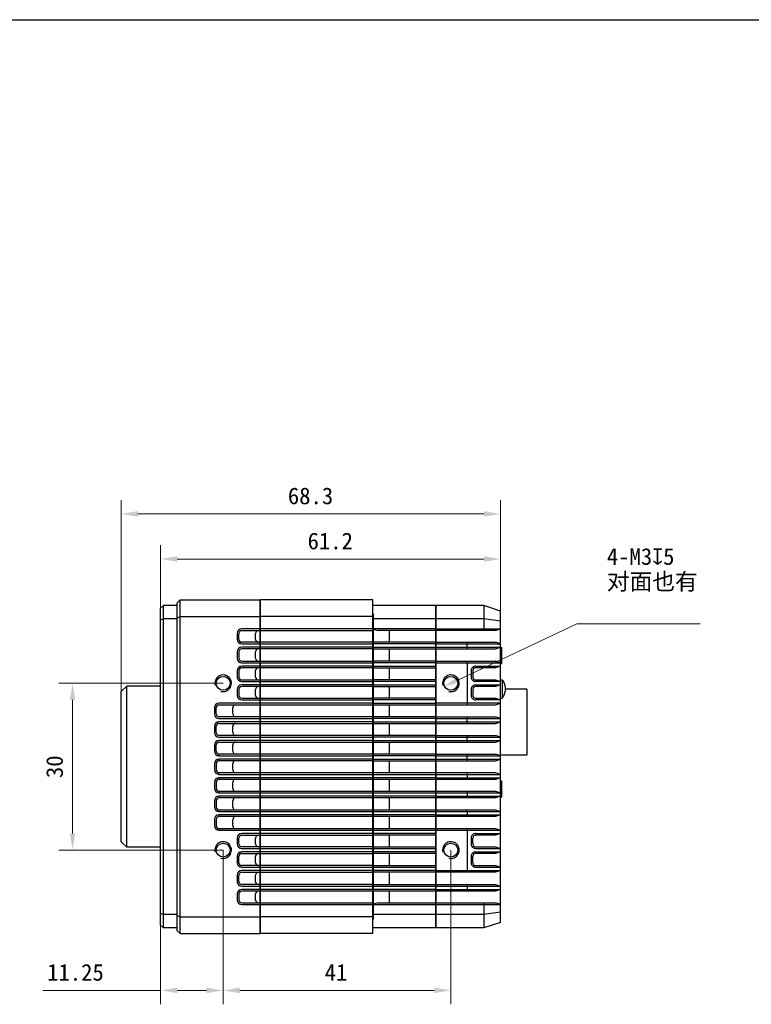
# Model space of a CAD drawing. Header units: millimetres. Extents: x 727 to 1147, y 10 to 307.
# Tile 2 of 3: x 883 to 1015, y 130 to 307. Entities that reach past the tile are written whole.
import ezdxf

# ---------------------------------------------------------------- set-up
doc = ezdxf.new("R2010")
doc.units = ezdxf.units.MM
doc.header["$LTSCALE"] = 16.335
doc.header["$PDMODE"] = 3
doc.header["$PDSIZE"] = 8
doc.layers.get('0').update_dxf_attribs({"linetype": 'CONTINUOUS'})
doc.layers.get('Defpoints').update_dxf_attribs({"linetype": 'CONTINUOUS'})
for name, color, linetype in [('00_COMPONENTS', 7, 'CONTINUOUS'), ('51__DRAFT_DIMS', 7, 'CONTINUOUS'), ('ASM_DXF_DIMENSION', 7, 'CONTINUOUS')]:
    doc.layers.add(name, color=color, linetype=linetype)
doc.styles.get("Standard").update_dxf_attribs({"font": 'simfang.ttf'})
doc.dimstyles.new('DIMSTYLE_1', dxfattribs={"dimtxt": 3, "dimasz": 3, "dimexe": 2.5, "dimexo": 0, "dimgap": 0.75, "dimtad": 1, "dimdsep": 46, "dimtxsty": 'STANDARD', "dimblk": '_FILLED', "dimcen": 0.09, "dimclrd": 8, "dimclre": 8, "dimclrt": 7, "dimadec": 0, "dimazin": 0, "dimtp": 0.001, "dimtm": 0.001, "dimtfac": 1, "dimtofl": 0, "dimtmove": 0, "dimatfit": 3, "dimldrblk": '_FILLED', "dimfxl": 1, "dimtolj": 1, "dimlwd": 9, "dimlwe": 9, "dimarcsym": 0})
doc.dimstyles.new('DIMSTYLE_2', dxfattribs={"dimtxt": 3, "dimasz": 3, "dimexe": 2.5, "dimexo": 0, "dimtad": 1, "dimdec": 3, "dimdsep": 46, "dimtxsty": 'STANDARD', "dimblk": '_FILLED', "dimcen": 0.09, "dimclrd": 8, "dimclre": 8, "dimclrt": 7, "dimadec": 0, "dimazin": 0, "dimtp": 0.001, "dimtm": 0.001, "dimtfac": 1, "dimtdec": 3, "dimtmove": 0, "dimatfit": 2, "dimldrblk": '_FILLED', "dimfxl": 1, "dimtolj": 1, "dimlwd": 9, "dimlwe": 9, "dimarcsym": 0})

# ---------------------------------------------------------------- blocks, each defined once
blk = doc.blocks.new('_FILLED')
at = {"color": 0, "linetype": 'ByBlock'}
blk.add_solid([(0, 0), (-1, 0.167), (-1, -0.167)], dxfattribs=at)
blk = doc.blocks.new('*D215')
at = {"color": 8, "linetype": 'Continuous', "lineweight": 9}
for p, q in [((901.55, 185.89), (901.55, 220.35)), ((969.84, 190.48), (969.84, 220.35)), ((904.55, 217.85), (966.84, 217.85))]:
    blk.add_line(p, q, dxfattribs=at)
at = {"layer": 'Defpoints', "color": 0}
for p in [(969.84, 217.85), (969.84, 190.48), (901.55, 185.89)]:
    blk.add_point(p, dxfattribs=at)
at = {"color": 8, "linetype": 'ByBlock', "lineweight": 9, "xscale": 3, "yscale": 3, "zscale": 3}
for p, rotation in [((901.55, 217.85), 180.0011507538), ((969.84, 217.85), 0.0011507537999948)]:
    blk.add_blockref('_FILLED', p, dxfattribs=dict(at, rotation=rotation))
at = {"color": 7, "lineweight": 30, "insert": (935.62, 222.6), "char_height": 3, "attachment_point": 2, "rotation": 0.0012, "line_spacing_factor": 0.9}
blk.add_mtext('\\A1;68.3{}{{\\H0.7x;}{}}', dxfattribs=at)
blk = doc.blocks.new('*D210')
at = {"color": 8, "linetype": 'Continuous', "lineweight": 9}
for p, q in [((908.64, 198.76), (908.64, 212.24)), ((969.84, 197.17), (969.84, 212.24)), ((966.84, 209.74), (911.64, 209.74))]:
    blk.add_line(p, q, dxfattribs=at)
at = {"layer": 'Defpoints', "color": 0}
for p in [(908.64, 209.74), (908.64, 198.76), (969.84, 197.17)]:
    blk.add_point(p, dxfattribs=at)
at = {"color": 8, "linetype": 'ByBlock', "lineweight": 9, "xscale": 3, "yscale": 3, "zscale": 3, "rotation": 180}
blk.add_blockref('_FILLED', (908.64, 209.74), dxfattribs=at)
at = {"color": 8, "linetype": 'ByBlock', "lineweight": 9, "xscale": 3, "yscale": 3, "zscale": 3}
blk.add_blockref('_FILLED', (969.84, 209.74), dxfattribs=at)
at = {"color": 7, "lineweight": 30, "insert": (939.17, 214.49), "char_height": 3, "attachment_point": 2, "line_spacing_factor": 0.9}
blk.add_mtext('\\A1;61.2', dxfattribs=at)
blk = doc.blocks.new('*D211')
at = {"color": 8, "linetype": 'Continuous', "lineweight": 9}
for p, q in [((919.89, 157.38), (919.89, 129.64)), ((960.89, 157.38), (960.89, 129.64)), ((922.89, 132.14), (957.89, 132.14))]:
    blk.add_line(p, q, dxfattribs=at)
at = {"layer": 'Defpoints', "color": 0}
for p in [(919.89, 157.38), (960.89, 157.38), (960.89, 132.14)]:
    blk.add_point(p, dxfattribs=at)
at = {"color": 8, "linetype": 'ByBlock', "lineweight": 9, "xscale": 3, "yscale": 3, "zscale": 3, "rotation": 180}
blk.add_blockref('_FILLED', (919.89, 132.14), dxfattribs=at)
at = {"color": 8, "linetype": 'ByBlock', "lineweight": 9, "xscale": 3, "yscale": 3, "zscale": 3}
blk.add_blockref('_FILLED', (960.89, 132.14), dxfattribs=at)
at = {"color": 7, "lineweight": 30, "insert": (940.21, 136.89), "char_height": 3, "attachment_point": 2, "line_spacing_factor": 0.9}
blk.add_mtext('\\A1;41', dxfattribs=at)
blk = doc.blocks.new('*D212')
at = {"color": 8, "linetype": 'Continuous', "lineweight": 9}
for p, q in [((919.89, 157.38), (919.89, 129.64)), ((908.64, 149.58), (908.64, 129.64)), ((908.64, 132.14), (887.46, 132.14)), ((916.89, 132.14), (911.64, 132.14))]:
    blk.add_line(p, q, dxfattribs=at)
at = {"layer": 'Defpoints', "color": 0}
for p in [(919.89, 157.38), (908.64, 149.58), (908.64, 132.14)]:
    blk.add_point(p, dxfattribs=at)
at = {"color": 8, "linetype": 'ByBlock', "lineweight": 9, "xscale": 3, "yscale": 3, "zscale": 3, "rotation": 180}
blk.add_blockref('_FILLED', (908.64, 132.14), dxfattribs=at)
at = {"color": 8, "linetype": 'ByBlock', "lineweight": 9, "xscale": 3, "yscale": 3, "zscale": 3}
blk.add_blockref('_FILLED', (919.89, 132.14), dxfattribs=at)
at = {"color": 7, "lineweight": 30, "insert": (898.41, 136.89), "char_height": 3, "attachment_point": 3, "line_spacing_factor": 0.9}
blk.add_mtext('\\A1;11.25', dxfattribs=at)
blk = doc.blocks.new('*D213')
at = {"color": 8, "linetype": 'Continuous', "lineweight": 9}
for p, q in [((919.89, 187.38), (890.29, 187.38)), ((892.79, 184.38), (892.79, 160.38)), ((919.89, 157.38), (890.29, 157.38))]:
    blk.add_line(p, q, dxfattribs=at)
at = {"layer": 'Defpoints', "color": 0}
for p in [(919.89, 187.38), (892.79, 157.38), (919.89, 157.38)]:
    blk.add_point(p, dxfattribs=at)
at = {"color": 8, "linetype": 'ByBlock', "lineweight": 9, "xscale": 3, "yscale": 3, "zscale": 3}
for p, rotation in [((892.79, 187.38), 90), ((892.79, 157.38), 270)]:
    blk.add_blockref('_FILLED', p, dxfattribs=dict(at, rotation=rotation))
at = {"color": 7, "lineweight": 30, "insert": (888.04, 172.37), "char_height": 3, "attachment_point": 2, "rotation": 90, "line_spacing_factor": 0.9}
blk.add_mtext('\\A1;30', dxfattribs=at)
blk = doc.blocks.new('*D214')
at = {"layer": 'ASM_DXF_DIMENSION', "color": 8, "linetype": 'Continuous', "lineweight": 9}
for p in [(962.24, 188.02), (1005.74, 198.06)]:
    blk.add_line(p, (983.56, 198.06), dxfattribs=at)
at = {"layer": 'Defpoints', "color": 0}
for p in [(962.24, 188.02), (959.53, 186.74)]:
    blk.add_point(p, dxfattribs=at)
at = {"layer": 'ASM_DXF_DIMENSION', "color": 8, "linetype": 'ByBlock', "lineweight": 9, "xscale": 3, "yscale": 3, "zscale": 3, "rotation": 205.2180496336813}
blk.add_blockref('_FILLED', (959.53, 186.74), dxfattribs=at)
at = {"layer": 'ASM_DXF_DIMENSION', "color": 7, "lineweight": 15, "insert": (988.96, 211.69), "char_height": 3, "attachment_point": 1, "line_spacing_factor": 0.9}
blk.add_mtext('\\A1;{4-M3{\\fgdt;x}5\\P对面也有\\P }', dxfattribs=at)

msp = doc.modelspace()

# ---------------------------------------------------------------- linework, layer by layer
at = {"color": 7}
msp.add_line((726.6787, 306.7543), (1146.6787, 306.7543), dxfattribs=at)
at = {"layer": '00_COMPONENTS', "color": 7}
for p, q in [((912.1372, 202.3823), (911.6372, 201.8823)), ((912.1372, 142.3823), (912.1372, 202.3823)), ((912.1372, 202.3823), (926.5372, 202.3823)), ((926.5372, 142.3823), (926.5372, 202.3823)), ((926.6372, 142.3823), (926.6372, 202.3823)), ((946.8372, 202.3823), (926.6372, 202.3823)), ((946.8372, 142.3823), (946.8372, 202.3823)), ((908.6372, 200.8823), (909.1372, 201.3823)), ((908.6372, 143.8823), (908.6372, 200.8823)), ((909.1372, 143.3823), (909.1372, 201.3823)), ((911.6372, 201.3823), (909.1372, 201.3823)), ((911.6372, 142.8823), (911.6372, 201.8823)), ((926.5372, 201.1801), (926.6372, 201.1801)), ((958.1372, 201.3823), (946.8372, 201.3823)), ((958.1372, 201.3823), (958.1372, 143.3823)), ((958.2372, 143.3823), (958.2372, 201.3823)), ((966.8372, 201.3823), (958.2372, 201.3823)), ((966.8372, 201.3823), (966.8372, 197.1681)), ((969.8372, 200.3823), (966.8372, 201.3823)), ((969.8372, 144.3823), (969.8372, 200.3823)), ((909.1372, 198.9681), (908.6372, 198.761)), ((911.6372, 198.9681), (909.1372, 198.9681)), ((911.6372, 199.1752), (912.1372, 199.3823)), ((912.1372, 199.3823), (926.5372, 199.3823)), ((946.8372, 199.3823), (926.6372, 199.3823)), ((946.8372, 199.8181), (946.9372, 199.8181)), ((946.9372, 144.9465), (946.9372, 199.8181)), ((958.1372, 198.9681), (946.9372, 198.9681)), ((958.2372, 199.5823), (958.1372, 199.5823)), ((966.8372, 198.9681), (958.2372, 198.9681)), ((969.8372, 198.5539), (966.8372, 198.9681)), ((926.5372, 197.1681), (923.2372, 197.1681)), ((923.2372, 196.8681), (926.5372, 196.8681)), ((946.8372, 197.1681), (926.6372, 197.1681)), ((926.6372, 196.8681), (946.8372, 196.8681)), ((958.1372, 197.1681), (946.9372, 197.1681)), ((946.9372, 197.1348), (947.7372, 196.8681)), ((958.1372, 196.8681), (947.7372, 196.8681)), ((949.8372, 194.7681), (949.8372, 196.8681)), ((958.2372, 197.1681), (969.8372, 197.1681)), ((968.8885, 196.8681), (958.2372, 196.8681)), ((966.7885, 196.8681), (966.8372, 197.1681)), ((968.8885, 196.8681), (969.8372, 197.1681)), ((922.4372, 196.3681), (922.4372, 195.2681)), ((922.7372, 195.2681), (922.7372, 196.3681)), ((925.7372, 195.2681), (925.7372, 196.3681)), ((922.4372, 193.0681), (922.4372, 191.8752)), ((922.7372, 193.0681), (922.7372, 191.8752)), ((926.5372, 194.7681), (923.2372, 194.7681)), ((923.2372, 194.4681), (926.5372, 194.4681)), ((926.5372, 193.8681), (923.2372, 193.8681)), ((926.5372, 193.5681), (923.2372, 193.5681)), ((925.7372, 191.8752), (925.7372, 193.0681)), ((946.8372, 194.7681), (926.6372, 194.7681)), ((926.6372, 194.4681), (946.8372, 194.4681)), ((946.8372, 193.8681), (926.6372, 193.8681)), ((946.8372, 193.5681), (926.6372, 193.5681)), ((958.1372, 194.7681), (946.9372, 194.7681)), ((958.1372, 194.4681), (946.9372, 194.4681)), ((946.9372, 193.8681), (958.1372, 193.8681)), ((946.9372, 193.5681), (958.1372, 193.5681)), ((949.8372, 191.3752), (949.8372, 193.5681)), ((958.2372, 194.7681), (968.8885, 194.7681)), ((958.2372, 194.4681), (969.8372, 194.4681)), ((958.2372, 193.8681), (969.8372, 193.8681)), ((958.2372, 193.5681), (968.8885, 193.5681)), ((963.7885, 194.7681), (963.8372, 194.4681)), ((963.8372, 193.8681), (963.7885, 193.5681)), ((963.8372, 193.8681), (963.8372, 194.4681)), ((969.8372, 194.4681), (968.8885, 194.7681)), ((968.8885, 193.5681), (969.8372, 193.8681)), ((969.8372, 193.8073), (970.0772, 193.8073)), ((970.0772, 190.9573), (970.0772, 193.8073)), ((923.2372, 191.3752), (926.5372, 191.3752)), ((926.6372, 191.3752), (946.8372, 191.3752)), ((958.1372, 191.3752), (946.9372, 191.3752)), ((958.2372, 191.3752), (968.8885, 191.3752)), ((963.7885, 191.3752), (963.8372, 191.0752)), ((969.8372, 191.0752), (968.8885, 191.3752)), ((922.4372, 189.6752), (922.4372, 188.4823)), ((922.7372, 189.6752), (922.7372, 188.4823)), ((923.2372, 191.0752), (926.5372, 191.0752)), ((926.5372, 190.4752), (923.2372, 190.4752)), ((926.5372, 190.1752), (923.2372, 190.1752)), ((925.7372, 188.4823), (925.7372, 189.6752)), ((926.6372, 191.0752), (946.8372, 191.0752)), ((946.8372, 190.4752), (926.6372, 190.4752)), ((946.8372, 190.1752), (926.6372, 190.1752)), ((958.1372, 191.0752), (946.9372, 191.0752)), ((946.9372, 190.4752), (958.1372, 190.4752)), ((946.9372, 190.1752), (958.1372, 190.1752)), ((949.8372, 187.9823), (949.8372, 190.1752)), ((958.2372, 191.0752), (969.8372, 191.0752)), ((963.8372, 191.0752), (963.8372, 183.8131)), ((964.5372, 189.6752), (964.5372, 188.4823)), ((964.8372, 189.6752), (964.8372, 188.4823)), ((965.3372, 190.4752), (969.8372, 190.4752)), ((968.8885, 190.1752), (965.3372, 190.1752)), ((969.8372, 190.4752), (968.8885, 190.1752)), ((969.8372, 190.9573), (970.0772, 190.9573)), ((923.2372, 187.9823), (926.5372, 187.9823)), ((926.6372, 187.9823), (946.8372, 187.9823)), ((958.1372, 187.9823), (946.9372, 187.9823)), ((965.3372, 187.9823), (968.8885, 187.9823)), ((968.8885, 187.9823), (969.8372, 187.6823)), ((969.8372, 188.0323), (970.1372, 188.0323)), ((970.1372, 188.0323), (970.1372, 184.7323)), ((902.5369, 186.8823), (901.5462, 185.8915)), ((902.5372, 157.8823), (902.5372, 186.8823)), ((908.6372, 186.8823), (902.5372, 186.8823)), ((922.4372, 186.2823), (922.4372, 185.2131)), ((922.7372, 186.2823), (922.7372, 185.2131)), ((923.2372, 187.6823), (926.5372, 187.6823)), ((926.5372, 187.0823), (923.2372, 187.0823)), ((926.5372, 186.7823), (923.2372, 186.7823)), ((925.7372, 185.2131), (925.7372, 186.2823)), ((926.6372, 187.6823), (946.8372, 187.6823)), ((946.8372, 187.0823), (926.6372, 187.0823)), ((946.8372, 186.7823), (926.6372, 186.7823)), ((958.1372, 187.6823), (946.9372, 187.6823)), ((946.9372, 187.0823), (958.1372, 187.0823)), ((946.9372, 186.7823), (958.1372, 186.7823)), ((949.8372, 184.7131), (949.8372, 186.7823)), ((964.5372, 186.2823), (964.5372, 185.2131)), ((964.8372, 186.2823), (964.8372, 185.2131)), ((969.8372, 187.6823), (965.3372, 187.6823)), ((965.3372, 187.0823), (969.8372, 187.0823)), ((968.8885, 186.7823), (965.3372, 186.7823)), ((969.8372, 187.0823), (968.8885, 186.7823)), ((970.6372, 186.8643), (970.6372, 185.9004)), ((974.5372, 186.3323), (970.6372, 186.3323)), ((974.5372, 186.3323), (974.5372, 174.4323)), ((901.5462, 158.8731), (901.5462, 185.8915)), ((923.2372, 184.7131), (926.5372, 184.7131)), ((923.2372, 184.4131), (926.5372, 184.4131)), ((926.6372, 184.7131), (946.8372, 184.7131)), ((926.6372, 184.4131), (946.8372, 184.4131)), ((958.1372, 184.7131), (946.9372, 184.7131)), ((958.1372, 184.4131), (946.9372, 184.4131)), ((965.3372, 184.7131), (968.8885, 184.7131)), ((969.8372, 184.4131), (965.3372, 184.4131)), ((968.8885, 184.7131), (969.8372, 184.4131)), ((969.8372, 184.7323), (970.1372, 184.7323)), ((918.3372, 183.0131), (918.3372, 181.8615)), ((918.6372, 181.8615), (918.6372, 183.0131)), ((926.5372, 183.8131), (919.1372, 183.8131)), ((919.1372, 183.5131), (926.5372, 183.5131)), ((921.6372, 181.8615), (921.6372, 183.0131)), ((946.8372, 183.8131), (926.6372, 183.8131)), ((926.6372, 183.5131), (946.8372, 183.5131)), ((946.9372, 183.8131), (958.1372, 183.8131)), ((946.9372, 183.5131), (958.1372, 183.5131)), ((949.8372, 181.3615), (949.8372, 183.5131)), ((969.8372, 183.8131), (958.2372, 183.8131)), ((958.2372, 183.5131), (968.8885, 183.5131)), ((963.8372, 183.8131), (963.7885, 183.5131)), ((968.8885, 183.5131), (969.8372, 183.8131)), ((926.5372, 181.3615), (919.1372, 181.3615)), ((919.1372, 181.0615), (926.5372, 181.0615)), ((946.8372, 181.3615), (926.6372, 181.3615)), ((926.6372, 181.0615), (946.8372, 181.0615)), ((958.1372, 181.3615), (946.9372, 181.3615)), ((958.1372, 181.0615), (946.9372, 181.0615)), ((958.2372, 181.3615), (968.8885, 181.3615)), ((958.2372, 181.0615), (969.8372, 181.0615)), ((963.7885, 181.3615), (963.8372, 181.0615)), ((963.8372, 180.4615), (963.8372, 181.0615)), ((969.8372, 181.0615), (968.8885, 181.3615)), ((918.3372, 179.6615), (918.3372, 178.5098)), ((918.6372, 178.5098), (918.6372, 179.6615)), ((926.5372, 180.4615), (919.1372, 180.4615)), ((919.1372, 180.1615), (926.5372, 180.1615)), ((921.6372, 178.5098), (921.6372, 179.6615)), ((946.8372, 180.4615), (926.6372, 180.4615)), ((926.6372, 180.1615), (946.8372, 180.1615)), ((946.9372, 180.4615), (958.1372, 180.4615)), ((946.9372, 180.1615), (958.1372, 180.1615)), ((949.8372, 178.0098), (949.8372, 180.1615)), ((958.2372, 180.4615), (969.8372, 180.4615)), ((958.2372, 180.1615), (968.8885, 180.1615)), ((963.8372, 180.4615), (963.7885, 180.1615)), ((968.8885, 180.1615), (969.8372, 180.4615)), ((926.5372, 178.0098), (919.1372, 178.0098)), ((919.1372, 177.7098), (926.5372, 177.7098)), ((946.8372, 178.0098), (926.6372, 178.0098)), ((926.6372, 177.7098), (946.8372, 177.7098)), ((958.1372, 178.0098), (946.9372, 178.0098)), ((958.1372, 177.7098), (946.9372, 177.7098)), ((958.2372, 178.0098), (968.8885, 178.0098)), ((958.2372, 177.7098), (969.8372, 177.7098)), ((963.7885, 178.0098), (963.8372, 177.7098)), ((963.8372, 177.1098), (963.8372, 177.7098)), ((969.8372, 177.7098), (968.8885, 178.0098)), ((918.3372, 176.3098), (918.3372, 175.1581)), ((918.6372, 175.1581), (918.6372, 176.3098)), ((926.5372, 177.1098), (919.1372, 177.1098)), ((919.1372, 176.8098), (926.5372, 176.8098)), ((921.6372, 175.1581), (921.6372, 176.3098)), ((946.8372, 177.1098), (926.6372, 177.1098)), ((926.6372, 176.8098), (946.8372, 176.8098)), ((946.9372, 177.1098), (958.1372, 177.1098)), ((946.9372, 176.8098), (958.1372, 176.8098)), ((949.8372, 174.6581), (949.8372, 176.8098)), ((958.2372, 177.1098), (969.8372, 177.1098)), ((958.2372, 176.8098), (968.8885, 176.8098)), ((963.8372, 177.1098), (963.7885, 176.8098)), ((968.8885, 176.8098), (969.8372, 177.1098)), ((969.8372, 175.9823), (969.8472, 175.9823)), ((969.8472, 159.9823), (969.8472, 175.9823)), ((926.5372, 174.6581), (919.1372, 174.6581)), ((919.1372, 174.3581), (926.5372, 174.3581)), ((926.5372, 173.7581), (919.1372, 173.7581)), ((946.8372, 174.6581), (926.6372, 174.6581)), ((926.6372, 174.3581), (946.8372, 174.3581)), ((946.8372, 173.7581), (926.6372, 173.7581)), ((958.1372, 174.6581), (946.9372, 174.6581)), ((958.1372, 174.3581), (946.9372, 174.3581)), ((946.9372, 173.7581), (958.1372, 173.7581)), ((958.2372, 174.6581), (968.8885, 174.6581)), ((958.2372, 174.3581), (969.8372, 174.3581)), ((958.2372, 173.7581), (969.8372, 173.7581)), ((963.7885, 174.6581), (963.8372, 174.3581)), ((963.8372, 173.7581), (963.7885, 173.4581)), ((963.8372, 173.7581), (963.8372, 174.3581)), ((969.8372, 174.3581), (968.8885, 174.6581)), ((968.8885, 173.4581), (969.8372, 173.7581)), ((974.5372, 174.4323), (969.8472, 174.4323)), ((918.3372, 172.9581), (918.3372, 171.8065)), ((918.6372, 172.9581), (918.6372, 171.8065)), ((926.5372, 173.4581), (919.1372, 173.4581)), ((921.6372, 171.8065), (921.6372, 172.9581)), ((946.8372, 173.4581), (926.6372, 173.4581)), ((946.9372, 173.4581), (958.1372, 173.4581)), ((949.8372, 171.3065), (949.8372, 173.4581)), ((958.2372, 173.4581), (968.8885, 173.4581)), ((919.1372, 171.3065), (926.5372, 171.3065)), ((919.1372, 171.0065), (926.5372, 171.0065)), ((926.5372, 170.4065), (919.1372, 170.4065)), ((926.5372, 170.1065), (919.1372, 170.1065)), ((926.6372, 171.3065), (946.8372, 171.3065)), ((926.6372, 171.0065), (946.8372, 171.0065)), ((946.8372, 170.4065), (926.6372, 170.4065)), ((946.8372, 170.1065), (926.6372, 170.1065)), ((946.9372, 171.3065), (958.1372, 171.3065)), ((946.9372, 171.0065), (958.1372, 171.0065)), ((958.1372, 170.4065), (946.9372, 170.4065)), ((958.1372, 170.1065), (946.9372, 170.1065)), ((949.8372, 167.9548), (949.8372, 170.1065)), ((958.2372, 171.3065), (968.8885, 171.3065)), ((958.2372, 171.0065), (969.8372, 171.0065)), ((958.2372, 170.4065), (969.8372, 170.4065)), ((968.8885, 170.1065), (958.2372, 170.1065)), ((963.8372, 171.0065), (963.7885, 171.3065)), ((963.7885, 170.1065), (963.8372, 170.4065)), ((963.8372, 171.0065), (963.8372, 170.4065)), ((968.8885, 171.3065), (969.8372, 171.0065)), ((969.8372, 170.4065), (968.8885, 170.1065)), ((918.3372, 169.6065), (918.3372, 168.4548)), ((918.6372, 169.6065), (918.6372, 168.4548)), ((921.6372, 168.4548), (921.6372, 169.6065)), ((969.8372, 169.8073), (970.0772, 169.8073)), ((970.0772, 166.9573), (970.0772, 169.8073)), ((919.1372, 167.9548), (926.5372, 167.9548)), ((919.1372, 167.6548), (926.5372, 167.6548)), ((926.5372, 167.0548), (919.1372, 167.0548)), ((926.5372, 166.7548), (919.1372, 166.7548)), ((926.6372, 167.9548), (946.8372, 167.9548)), ((926.6372, 167.6548), (946.8372, 167.6548)), ((946.8372, 167.0548), (926.6372, 167.0548)), ((946.8372, 166.7548), (926.6372, 166.7548)), ((946.9372, 167.9548), (958.1372, 167.9548)), ((946.9372, 167.6548), (958.1372, 167.6548)), ((958.1372, 167.0548), (946.9372, 167.0548)), ((958.1372, 166.7548), (946.9372, 166.7548)), ((949.8372, 164.6032), (949.8372, 166.7548)), ((958.2372, 167.9548), (968.8885, 167.9548)), ((958.2372, 167.6548), (969.8372, 167.6548)), ((958.2372, 167.0548), (969.8372, 167.0548)), ((968.8885, 166.7548), (958.2372, 166.7548)), ((963.8372, 167.6548), (963.7885, 167.9548)), ((963.7885, 166.7548), (963.8372, 167.0548)), ((963.8372, 167.6548), (963.8372, 167.0548)), ((968.8885, 167.9548), (969.8372, 167.6548)), ((969.8372, 167.0548), (968.8885, 166.7548)), ((969.8372, 166.9573), (970.0772, 166.9573)), ((918.3372, 166.2548), (918.3372, 165.1032)), ((918.6372, 166.2548), (918.6372, 165.1032)), ((921.6372, 165.1032), (921.6372, 166.2548)), ((919.1372, 164.6032), (926.5372, 164.6032)), ((919.1372, 164.3032), (926.5372, 164.3032)), ((926.5372, 163.7032), (919.1372, 163.7032)), ((926.5372, 163.4032), (919.1372, 163.4032)), ((926.6372, 164.6032), (946.8372, 164.6032)), ((926.6372, 164.3032), (946.8372, 164.3032)), ((946.8372, 163.7032), (926.6372, 163.7032)), ((946.8372, 163.4032), (926.6372, 163.4032)), ((946.9372, 164.6032), (958.1372, 164.6032)), ((946.9372, 164.3032), (958.1372, 164.3032)), ((958.1372, 163.7032), (946.9372, 163.7032)), ((958.1372, 163.4032), (946.9372, 163.4032)), ((949.8372, 161.2515), (949.8372, 163.4032)), ((958.2372, 164.6032), (968.8885, 164.6032)), ((958.2372, 164.3032), (969.8372, 164.3032)), ((958.2372, 163.7032), (969.8372, 163.7032)), ((968.8885, 163.4032), (958.2372, 163.4032)), ((963.8372, 164.3032), (963.7885, 164.6032)), ((963.7885, 163.4032), (963.8372, 163.7032)), ((963.8372, 164.3032), (963.8372, 163.7032)), ((968.8885, 164.6032), (969.8372, 164.3032)), ((969.8372, 163.7032), (968.8885, 163.4032)), ((918.3372, 162.9032), (918.3372, 161.7515)), ((918.6372, 162.9032), (918.6372, 161.7515)), ((919.1372, 161.2515), (926.5372, 161.2515)), ((921.6372, 161.7515), (921.6372, 162.9032)), ((926.6372, 161.2515), (946.8372, 161.2515)), ((946.9372, 161.2515), (958.1372, 161.2515)), ((958.2372, 161.2515), (968.8885, 161.2515)), ((963.8372, 160.9515), (963.7885, 161.2515)), ((968.8885, 161.2515), (969.8372, 160.9515)), ((919.1372, 160.9515), (926.5372, 160.9515)), ((922.4372, 159.5515), (922.4372, 158.4823)), ((922.7372, 158.4823), (922.7372, 159.5515)), ((926.5372, 160.3515), (923.2372, 160.3515)), ((923.2372, 160.0515), (926.5372, 160.0515)), ((925.7372, 158.4823), (925.7372, 159.5515)), ((926.6372, 160.9515), (946.8372, 160.9515)), ((946.8372, 160.3515), (926.6372, 160.3515)), ((926.6372, 160.0515), (946.8372, 160.0515)), ((946.9372, 160.9515), (958.1372, 160.9515)), ((958.1372, 160.3515), (946.9372, 160.3515)), ((958.1372, 160.0515), (946.9372, 160.0515)), ((949.8372, 157.9823), (949.8372, 160.0515)), ((958.2372, 160.9515), (969.8372, 160.9515)), ((963.8372, 160.9515), (963.8372, 153.6894)), ((964.5372, 159.5515), (964.5372, 158.4823)), ((964.8372, 158.4823), (964.8372, 159.5515)), ((965.3372, 160.3515), (969.8372, 160.3515)), ((968.8885, 160.0515), (965.3372, 160.0515)), ((969.8372, 160.3515), (968.8885, 160.0515)), ((969.8372, 159.9823), (969.8472, 159.9823)), ((902.5369, 157.8823), (901.5462, 158.8731)), ((908.6372, 157.8823), (902.5372, 157.8823)), ((926.5372, 157.9823), (923.2372, 157.9823)), ((923.2372, 157.6823), (926.5372, 157.6823)), ((946.8372, 157.9823), (926.6372, 157.9823)), ((926.6372, 157.6823), (946.8372, 157.6823)), ((946.9372, 157.9823), (958.1372, 157.9823)), ((946.9372, 157.6823), (958.1372, 157.6823)), ((965.3372, 157.9823), (968.8885, 157.9823)), ((965.3372, 157.6823), (969.8372, 157.6823)), ((968.8885, 157.9823), (969.8372, 157.6823)), ((922.4372, 156.2823), (922.4372, 155.0894)), ((922.7372, 155.0894), (922.7372, 156.2823)), ((926.5372, 157.0823), (923.2372, 157.0823)), ((923.2372, 156.7823), (926.5372, 156.7823)), ((925.7372, 155.0894), (925.7372, 156.2823)), ((946.8372, 157.0823), (926.6372, 157.0823)), ((926.6372, 156.7823), (946.8372, 156.7823)), ((958.1372, 157.0823), (946.9372, 157.0823)), ((958.1372, 156.7823), (946.9372, 156.7823)), ((949.8372, 154.5894), (949.8372, 156.7823)), ((964.5372, 156.2823), (964.5372, 155.0894)), ((964.8372, 155.0894), (964.8372, 156.2823)), ((965.3372, 157.0823), (969.8372, 157.0823)), ((968.8885, 156.7823), (965.3372, 156.7823)), ((969.8372, 157.0823), (968.8885, 156.7823)), ((926.5372, 154.5894), (923.2372, 154.5894)), ((923.2372, 154.2894), (926.5372, 154.2894)), ((946.8372, 154.5894), (926.6372, 154.5894)), ((926.6372, 154.2894), (946.8372, 154.2894)), ((946.9372, 154.5894), (958.1372, 154.5894)), ((946.9372, 154.2894), (958.1372, 154.2894)), ((965.3372, 154.5894), (968.8885, 154.5894)), ((965.3372, 154.2894), (969.8372, 154.2894)), ((968.8885, 154.5894), (969.8372, 154.2894)), ((922.4372, 152.8894), (922.4372, 151.6965)), ((922.7372, 151.6965), (922.7372, 152.8894)), ((926.5372, 153.6894), (923.2372, 153.6894)), ((923.2372, 153.3894), (926.5372, 153.3894)), ((925.7372, 151.6965), (925.7372, 152.8894)), ((946.8372, 153.6894), (926.6372, 153.6894)), ((926.6372, 153.3894), (946.8372, 153.3894)), ((958.1372, 153.6894), (946.9372, 153.6894)), ((958.1372, 153.3894), (946.9372, 153.3894)), ((949.8372, 151.1965), (949.8372, 153.3894)), ((958.2372, 153.6894), (969.8372, 153.6894)), ((968.8885, 153.3894), (958.2372, 153.3894)), ((963.7885, 153.3894), (963.8372, 153.6894)), ((969.8372, 153.6894), (968.8885, 153.3894)), ((926.5372, 151.1965), (923.2372, 151.1965)), ((923.2372, 150.8965), (926.5372, 150.8965)), ((946.8372, 151.1965), (926.6372, 151.1965)), ((926.6372, 150.8965), (946.8372, 150.8965)), ((946.9372, 151.1965), (958.1372, 151.1965)), ((946.9372, 150.8965), (958.1372, 150.8965)), ((958.2372, 151.1965), (968.8885, 151.1965)), ((958.2372, 150.8965), (969.8372, 150.8965)), ((963.8372, 150.8965), (963.7885, 151.1965)), ((963.8372, 150.8965), (963.8372, 150.2965)), ((968.8885, 151.1965), (969.8372, 150.8965)), ((922.4372, 149.4965), (922.4372, 148.3965)), ((922.7372, 149.4965), (922.7372, 148.3965)), ((926.5372, 150.2965), (923.2372, 150.2965)), ((926.5372, 149.9965), (923.2372, 149.9965)), ((925.7372, 148.3965), (925.7372, 149.4965)), ((946.8372, 150.2965), (926.6372, 150.2965)), ((946.8372, 149.9965), (926.6372, 149.9965)), ((958.1372, 150.2965), (946.9372, 150.2965)), ((958.1372, 149.9965), (946.9372, 149.9965)), ((949.8372, 147.8965), (949.8372, 149.9965)), ((958.2372, 150.2965), (969.8372, 150.2965)), ((968.8885, 149.9965), (958.2372, 149.9965)), ((963.7885, 149.9965), (963.8372, 150.2965)), ((969.8372, 150.2965), (968.8885, 149.9965)), ((923.2372, 147.8965), (926.5372, 147.8965)), ((923.2372, 147.5965), (926.5372, 147.5965)), ((926.6372, 147.8965), (946.8372, 147.8965)), ((926.6372, 147.5965), (946.8372, 147.5965)), ((947.7372, 147.8965), (946.9372, 147.6299)), ((946.9372, 147.5965), (958.1372, 147.5965)), ((947.7372, 147.8965), (958.1372, 147.8965)), ((958.2372, 147.8965), (968.8885, 147.8965)), ((958.2372, 147.5965), (969.8372, 147.5965)), ((966.7885, 147.8965), (966.8372, 147.5965)), ((966.8372, 147.5965), (966.8372, 143.3823)), ((969.8372, 147.5965), (968.8885, 147.8965)), ((908.6372, 146.0036), (909.1372, 145.7965)), ((911.6372, 145.7965), (909.1372, 145.7965)), ((911.6372, 145.5894), (912.1372, 145.3823)), ((912.1372, 145.3823), (926.5372, 145.3823)), ((946.8372, 145.3823), (926.6372, 145.3823)), ((958.1372, 145.7965), (946.9372, 145.7965)), ((966.8372, 145.7965), (958.2372, 145.7965)), ((969.8372, 146.2107), (966.8372, 145.7965)), ((909.1372, 143.3823), (908.6372, 143.8823)), ((926.5372, 143.589), (926.6372, 143.589)), ((946.9372, 144.9465), (946.8372, 144.9465)), ((958.2372, 145.1823), (958.1372, 145.1823)), ((969.8372, 144.3823), (966.8372, 143.3823)), ((911.6372, 143.3823), (909.1372, 143.3823)), ((911.6372, 142.8823), (912.1372, 142.3823)), ((912.1372, 142.3823), (926.5372, 142.3823)), ((946.8372, 142.3823), (926.6372, 142.3823)), ((958.1372, 143.3823), (946.8372, 143.3823)), ((966.8372, 143.3823), (958.2372, 143.3823))]:
    msp.add_line(p, q, dxfattribs=at)
at = {"layer": '00_COMPONENTS', "color": 4}
for p, q in [((958.2372, 196.3823), (958.1372, 196.3823)), ((919.1372, 174.3581), (919.1372, 174.6581)), ((919.1372, 173.7581), (919.1372, 173.4581)), ((919.1372, 171.0065), (919.1372, 171.3065)), ((919.1372, 170.4065), (919.1372, 170.1065)), ((919.1372, 167.6548), (919.1372, 167.9548)), ((919.1372, 167.0548), (919.1372, 166.7548)), ((919.1372, 164.3032), (919.1372, 164.6032)), ((919.1372, 163.7032), (919.1372, 163.4032)), ((919.1372, 160.9515), (919.1372, 161.2515)), ((958.2372, 148.3823), (958.1372, 148.3823))]:
    msp.add_line(p, q, dxfattribs=at)
at = {"layer": '00_COMPONENTS', "color": 7}
for centre in [(919.8872, 187.3823), (960.8872, 187.3823), (919.8872, 157.3823), (960.8872, 157.3823)]:
    msp.add_circle(centre, 1.25, dxfattribs=at)
for centre, radius, start, end in [((923.2372, 196.3681), 0.8, 90, 180), ((923.2372, 196.3681), 0.5, 90, 179.999978), ((926.2372, 196.3681), 0.5, 90.000051, 179.999949), ((923.2372, 195.2681), 0.8, 180, 270), ((923.2372, 195.2681), 0.5, 180, 269.999986), ((926.2372, 195.2681), 0.5, 180.000051, 269.999949), ((923.2372, 193.0681), 0.8, 90, 180), ((923.2372, 193.0681), 0.5, 90, 179.999986), ((926.2372, 193.0681), 0.5, 90.000051, 179.999949), ((923.2372, 191.8752), 0.8, 180, 270), ((923.2372, 191.8752), 0.5, 180, 269.999986), ((926.2372, 191.8752), 0.5, 180.000051, 269.999949), ((923.2372, 189.6752), 0.8, 90, 180), ((923.2372, 189.6752), 0.5, 90, 179.999986), ((926.2372, 189.6752), 0.5, 90.000051, 179.999949), ((965.3372, 189.6752), 0.8, 89.999676, 179.999763), ((965.3372, 189.6752), 0.5, 90, 180), ((923.2372, 188.4823), 0.8, 180, 270), ((923.2372, 188.4823), 0.5, 180, 269.999986), ((926.2372, 188.4823), 0.5, 180.000051, 269.999949), ((965.3372, 188.4823), 0.8, 180.000218, 270.000409), ((965.3372, 188.4823), 0.5, 180, 270), ((969.1372, 186.8643), 1.5, 0, 48.189685), ((923.2372, 186.2823), 0.8, 90, 180), ((923.2372, 186.2823), 0.5, 90, 179.999978), ((926.2372, 186.2823), 0.5, 90.000051, 179.999949), ((965.3372, 186.2823), 0.8, 89.999617, 179.999843), ((965.3372, 186.2823), 0.5, 89.999874, 180.000128), ((923.2372, 185.2131), 0.8, 180, 270), ((923.2372, 185.2131), 0.5, 180, 269.999986), ((926.2372, 185.2131), 0.5, 180.000051, 269.999949), ((965.3372, 185.2131), 0.8, 180.000362, 270.000409), ((965.3372, 185.2131), 0.5, 180.000144, 269.999914), ((969.1372, 185.9003), 1.5, 311.810315, 0), ((919.1372, 183.0131), 0.8, 90, 180), ((919.1372, 183.0131), 0.5, 90, 179.999985), ((922.1372, 183.0131), 0.5, 90.000051, 179.999949), ((919.1372, 181.8615), 0.8, 180, 270), ((919.1372, 181.8615), 0.5, 180, 269.999985), ((922.1372, 181.8615), 0.5, 180.000051, 269.999949), ((919.1372, 179.6615), 0.8, 90, 180), ((919.1372, 179.6615), 0.5, 90, 179.999985), ((922.1372, 179.6615), 0.5, 90.000051, 179.999949), ((919.1372, 178.5098), 0.8, 180, 270), ((919.1372, 178.5098), 0.5, 180, 269.999985), ((922.1372, 178.5098), 0.5, 180.000051, 269.999949), ((919.1372, 176.3098), 0.8, 90, 180), ((919.1372, 176.3098), 0.5, 90, 179.999985), ((922.1372, 176.3098), 0.5, 90.000051, 179.999949), ((919.1372, 175.1581), 0.8, 180, 270), ((919.1372, 172.9581), 0.8, 90, 180), ((919.1372, 175.1581), 0.5, 180, 269.999985), ((922.1372, 175.1581), 0.5, 180.000051, 269.999949), ((919.1372, 171.8065), 0.8, 180, 270), ((919.1372, 172.9581), 0.5, 90, 180), ((919.1372, 171.8065), 0.5, 180, 270), ((922.1372, 172.9581), 0.5, 90.000051, 179.999949), ((922.1372, 171.8065), 0.5, 180.000051, 269.999949), ((919.1372, 169.6065), 0.8, 90, 180), ((919.1372, 169.6065), 0.5, 90, 180), ((922.1372, 169.6065), 0.5, 90.000051, 179.999949), ((919.1372, 168.4548), 0.8, 180, 270), ((919.1372, 168.4548), 0.5, 180, 270), ((922.1372, 168.4548), 0.5, 180.000051, 269.999949), ((919.1372, 166.2548), 0.8, 90, 180), ((919.1372, 166.2548), 0.5, 90, 180), ((922.1372, 166.2548), 0.5, 90.000051, 179.999949), ((919.1372, 165.1032), 0.8, 180, 270), ((919.1372, 165.1032), 0.5, 180, 270), ((922.1372, 165.1032), 0.5, 180.000051, 269.999949), ((919.1372, 162.9032), 0.8, 90, 180), ((919.1372, 162.9032), 0.5, 90, 180), ((922.1372, 162.9032), 0.5, 90.000051, 179.999949), ((919.1372, 161.7515), 0.8, 180, 270), ((919.1372, 161.7515), 0.5, 180, 270), ((922.1372, 161.7515), 0.5, 180.000051, 269.999949), ((923.2372, 159.5515), 0.8, 90, 180), ((923.2372, 159.5515), 0.5, 90.000014, 179.999986), ((926.2372, 159.5515), 0.5, 90.000051, 179.999949), ((965.3372, 159.5515), 0.8, 89.999599, 179.999619), ((965.3372, 159.5515), 0.5, 90.000171, 179.999856), ((923.2372, 158.4823), 0.8, 180, 270), ((923.2372, 158.4823), 0.5, 180.000014, 269.999986), ((926.2372, 158.4823), 0.5, 180.000051, 269.999949), ((965.3372, 158.4823), 0.8, 180.000138, 270.000383), ((965.3372, 158.4823), 0.5, 179.999872, 269.999785), ((923.2372, 156.2823), 0.8, 90, 180), ((923.2372, 156.2823), 0.5, 90.000014, 179.999986), ((926.2372, 156.2823), 0.5, 90.000051, 179.999949), ((965.3372, 156.2823), 0.8, 89.999636, 179.999763), ((965.3372, 156.2823), 0.5, 90.000022, 180), ((923.2372, 155.0894), 0.8, 180, 270), ((923.2372, 155.0894), 0.5, 180.000022, 269.999986), ((926.2372, 155.0894), 0.5, 180.000051, 269.999949), ((965.3372, 155.0894), 0.8, 180.000218, 270.000323), ((965.3372, 155.0894), 0.5, 180, 269.999914), ((923.2372, 152.8894), 0.8, 90, 180), ((923.2372, 152.8894), 0.5, 90.000022, 179.999982), ((926.2372, 152.8894), 0.5, 90.000051, 179.999949), ((923.2372, 151.6965), 0.8, 180, 270), ((923.2372, 151.6965), 0.5, 180.000014, 269.999986), ((926.2372, 151.6965), 0.5, 180.000051, 269.999949), ((923.2372, 149.4965), 0.8, 90, 180), ((923.2372, 149.4965), 0.5, 90, 180), ((926.2372, 149.4965), 0.5, 90.000051, 179.999949), ((923.2372, 148.3965), 0.8, 180, 270), ((923.2372, 148.3965), 0.5, 180, 270), ((926.2372, 148.3965), 0.5, 180.000051, 269.999949)]:
    msp.add_arc(centre, radius, start, end, dxfattribs=at)
at = {"layer": '00_COMPONENTS', "color": 4}
for centre in [(919.8872, 187.3823), (960.8872, 187.3823), (919.8872, 157.3823), (960.8872, 157.3823)]:
    msp.add_arc(centre, 1.5, 255, 195, dxfattribs=at)
at = {"layer": '51__DRAFT_DIMS', "color": 4}
msp.add_arc((960.8872, 187.3823), 1.5, 6.783101, 90, dxfattribs=at)

# ---------------------------------------------------------------- dimensions: what is measured, and where the dimension line sits
at = {"color": 7, "linetype": 'Continuous', "lineweight": 30}
dim = msp.add_linear_dim(base=(969.8366, 217.8543), p1=(901.5461, 185.8915), p2=(969.8372, 190.4752), angle=0.001151, text='<>{}{{\\H0.7x;}{}}', dimstyle='DIMSTYLE_1', override={"dimdec": 1, "dimtxsty": 'STANDARD'}, dxfattribs=at)
dim.commit()
dim.dimension.update_dxf_attribs({"geometry": '*D215', "text_midpoint": (935.6237, 217.8536), "dimtype": 160})
for base, p1, p2, angle, picture, middle in [((908.6372, 209.7414), (969.8372, 197.1681), (908.6372, 198.761), 180, '*D210', (939.1698, 209.7414)), ((892.792, 157.3823), (919.8872, 187.3823), (919.8872, 157.3823), 270, '*D213', (892.792, 172.3735)), ((908.6372, 132.1378), (919.8872, 157.3823), (908.6372, 149.5823), 180, '*D212', (893.3122, 132.1378))]:
    dim = msp.add_linear_dim(base=base, p1=p1, p2=p2, angle=angle, dimstyle='DIMSTYLE_1', override={"dimtxsty": 'STANDARD', "dimldrblk": '_FILLED'}, dxfattribs=at)
    dim.commit()
    dim.dimension.update_dxf_attribs({"geometry": picture, "text_midpoint": middle, "dimtype": 160})
dim = msp.add_linear_dim(base=(960.8872, 132.1378), p1=(919.8872, 157.3823), p2=(960.8872, 157.3823), dimstyle='DIMSTYLE_1', override={"dimtxsty": 'STANDARD', "dimldrblk": '_FILLED'}, dxfattribs=at)
dim.commit()
dim.dimension.update_dxf_attribs({"geometry": '*D211', "text_midpoint": (940.2084, 132.1378), "dimtype": 160})
at = {"layer": 'ASM_DXF_DIMENSION', "color": 7, "linetype": 'Continuous', "lineweight": 15}
dim = msp.add_diameter_dim_2p(p1=(962.2442, 188.0214), p2=(959.5301, 186.7432), text='{4-M3{\\fgdt;x}5\\P对面也有\\P }', dimstyle='DIMSTYLE_2', override={"dimtoh": 1, "dimpost": '<>', "dimtxsty": 'STANDARD', "dimtofl": 0, "dimatfit": 3, "dimldrblk": '_FILLED'}, dxfattribs=at)
dim.commit()
dim.dimension.update_dxf_attribs({"geometry": '*D214', "text_midpoint": (997.3497, 198.0604), "dimtype": 163})

doc.saveas('drawing.dxf')
